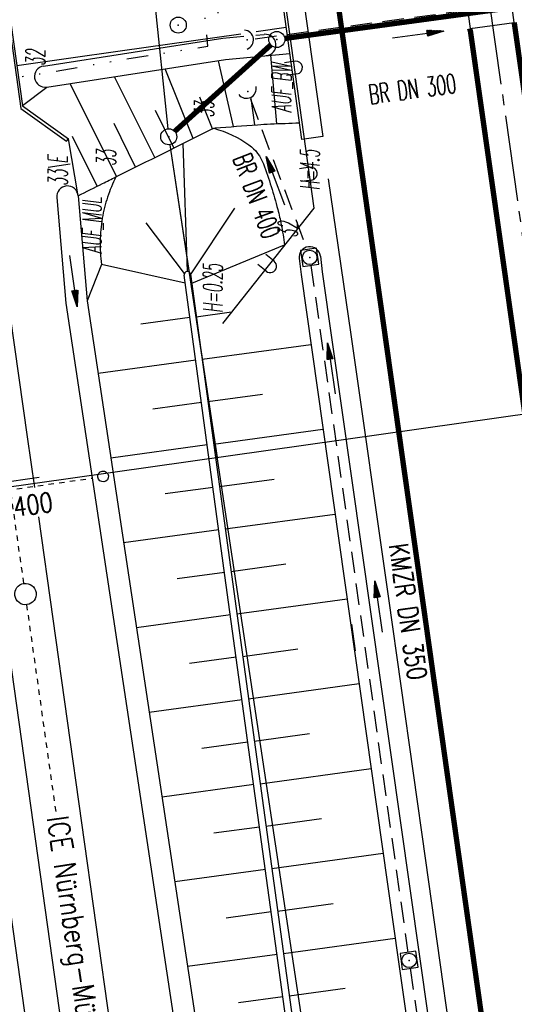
# Model space of a CAD drawing. Extents: x 446388 to 447135, y 445359 to 446567.
# Tile 19 of 80: x 446629 to 446675, y 445509 to 445601. Entities that reach past the tile are written whole.
import ezdxf
from ezdxf.enums import TextEntityAlignment as Align

# ---------------------------------------------------------------- set-up
doc = ezdxf.new("R2010")
doc.units = 0
doc.header["$LTSCALE"] = 2
doc.header["$MEASUREMENT"] = 0
for name, pattern in [('ACAD_ISO10W100W', [0.5, 0.25, -0.25]), ('ACHSE', [5.5, 4, -0.5, 0.5, -0.5]), ('AUSGEZOGEN', [0]), ('GESTRICH-X2', [1.5, 1, -0.5]), ('GESTRICHELT', [0.75, 0.5, -0.25]), ('GETRENNTX3', [3.25, 1, -0.75, 0, -0.75, 0, -0.75]), ('STRICHLINIEX2', [0.5, 0.25, -0.25])]:
    doc.linetypes.add(name, pattern=pattern)
doc.layers.get('0').update_dxf_attribs({"linetype": 'AUSGEZOGEN'})
for name, color, linetype in [('202-GRENZL', 8, 'AUSGEZOGEN'), ('202-GRENZL-BAB', 7, 'AUSGEZOGEN'), ('202-GRENZP-BAB', 7, 'AUSGEZOGEN'), ('203-GRENZL', 8, 'AUSGEZOGEN'), ('203-GRENZL-BAB', 7, 'AUSGEZOGEN'), ('203-GRENZP-BAB', 7, 'AUSGEZOGEN'), ('ACHSETOP', 250, 'ACHSE'), ('ANMERKUNG', 7, 'CONTINUOUS'), ('BAUWOTOP', 250, 'AUSGEZOGEN'), ('BAUWUTOP', 250, 'GESTRICHELT'), ('BOESCHG', 250, 'AUSGEZOGEN'), ('DB-Bahnachse', 7, 'CONTINUOUS'), ('DB-Böschungen', 15, 'CONTINUOUS'), ('DB-Dränagesystem_neu', 15, 'CONTINUOUS'), ('DB-Durchlässe', 15, 'CONTINUOUS'), ('DB-Gleisachse', 7, 'CONTINUOUS'), ('DB-Kabelanlagen', 15, 'CONTINUOUS'), ('DURCHL', 200, 'GESTRICH-X2'), ('FBRTOP', 250, 'AUSGEZOGEN'), ('KANAL', 7, 'GESTRICH-X2'), ('LAERMWAND', 1, 'AUSGEZOGEN'), ('MULDE', 250, 'AUSGEZOGEN'), ('PFEIL', 7, 'CONTINUOUS'), ('PFEILTOP', 200, 'AUSGEZOGEN'), ('Planeinteilung', 250, 'CONTINUOUS'), ('RAHMEN', 7, 'AUSGEZOGEN'), ('SCHRIFT', 7, 'AUSGEZOGEN'), ('SCHSYMBOL', 200, 'AUSGEZOGEN'), ('STRASSE', 250, 'AUSGEZOGEN'), ('TELEKOM', 4, 'GETRENNTX3'), ('TEXTO', 4, 'CONTINUOUS')]:
    doc.layers.add(name, color=color, linetype=linetype)
doc.styles.add('ROMANS', font='romans.shx', dxfattribs={"width": 0.8})

# ---------------------------------------------------------------- blocks, each defined once
blk = doc.blocks.new('42')
at = {"color": 0}
blk.add_arc((-0.025, -0.311), 0.91, 12.5363, 167.4637, dxfattribs=at)
blk.add_point((0, 0), dxfattribs=at)
blk = doc.blocks.new('20')
blk.add_lwpolyline([(-0.754, -0.751), (0.754, -0.751), (0.754, 0.75), (-0.754, 0.75)], close=True)
blk.add_circle((0, 0), 0.676)
blk.add_point((0, 0))
blk = doc.blocks.new('PFEIL2')
at = {"color": 0}
for p, q in [((0.88, 0.002), (-2.401, -0.012)), ((0.881, -0.271), (0.879, 0.276)), ((0.879, 0.276), (2.429, 0.009)), ((0.911, 0.27), (0.879, 0.265)), ((0.965, 0.261), (0.879, 0.246)), ((1.019, 0.252), (0.879, 0.228)), ((1.073, 0.242), (0.879, 0.209)), ((1.127, 0.233), (0.879, 0.191)), ((1.181, 0.224), (0.879, 0.172)), ((1.235, 0.214), (0.879, 0.154)), ((1.289, 0.205), (0.879, 0.135)), ((1.343, 0.196), (0.879, 0.117)), ((1.397, 0.187), (0.879, 0.098)), ((1.451, 0.177), (0.879, 0.08)), ((1.505, 0.168), (0.879, 0.061)), ((1.559, 0.159), (0.88, 0.043)), ((1.613, 0.149), (0.88, 0.024)), ((1.668, 0.14), (0.88, 0.006)), ((1.722, 0.131), (0.88, -0.013)), ((1.776, 0.121), (0.88, -0.031)), ((1.83, 0.112), (0.88, -0.05)), ((1.884, 0.103), (0.88, -0.068)), ((1.938, 0.094), (0.88, -0.087)), ((1.992, 0.084), (0.88, -0.105)), ((2.046, 0.075), (0.88, -0.124)), ((2.1, 0.066), (0.88, -0.142)), ((2.154, 0.056), (0.88, -0.161)), ((2.208, 0.047), (0.88, -0.179)), ((2.262, 0.038), (0.881, -0.198)), ((2.316, 0.029), (0.881, -0.216)), ((2.37, 0.019), (0.881, -0.235)), ((2.424, 0.01), (0.881, -0.253)), ((2.429, 0.009), (0.881, -0.271))]:
    blk.add_line(p, q, dxfattribs=at)
blk = doc.blocks.new('LAERMR')
for p, q in [((-0.6, 0.183), (-0.6, -0.817)), ((0.6, 0.183), (0.6, -0.817))]:
    blk.add_line(p, q)
blk.add_arc((0, 0.183), 0.6, 0.01242, 180.01242)
blk = doc.blocks.new('GST')
at = {"color": 0}
blk.add_circle((0, 0), 0.75, dxfattribs=at)
blk.add_point((0, 0), dxfattribs=at)
blk = doc.blocks.new('10')
blk.add_blockref('GST', (0, 0))
blk = doc.blocks.new('1135594')
at = {"layer": 'RAHMEN'}
blk.add_line((950, 5), (950, 589), dxfattribs=at)

msp = doc.modelspace()

# ---------------------------------------------------------------- linework, layer by layer
at = {"layer": '202-GRENZL'}
msp.add_line((446640.898, 445612.514), (446643.131, 445591.215), dxfattribs=at)
at = {"layer": '202-GRENZL-BAB', "const_width": 0.5, "flags": 128}
for points in [[(446654.043, 445599.651), (446692.327, 445604.858)], [(446643.768, 445590.971), (446652.742, 445599.048)]]:
    msp.add_lwpolyline(points, dxfattribs=at)
at = {"layer": '202-GRENZL-BAB', "flags": 128}
msp.add_lwpolyline([(446643.322, 445589.728), (446647.721, 445560.533)], dxfattribs=at)
at = {"layer": '203-GRENZL'}
msp.add_line((446640.899, 445612.514), (446643.133, 445591.216), dxfattribs=at)
at = {"layer": '203-GRENZL-BAB', "const_width": 0.5, "flags": 128}
msp.add_lwpolyline([(446654.044, 445599.652), (446692.327, 445604.859)], dxfattribs=at)
at = {"layer": '203-GRENZL-BAB', "flags": 128}
for points in [[(446643.768, 445590.972), (446652.743, 445599.049)], [(446643.322, 445589.729), (446668.809, 445420.592)]]:
    msp.add_lwpolyline(points, dxfattribs=at)
at = {"layer": 'ACHSETOP'}
msp.add_lwpolyline([(446545.228, 446505.501), (446552.414, 446454.803), (446566.447, 446355.792), (446583.989, 446232.029), (446601.53, 446108.266), (446619.072, 445984.503), (446643.63, 445811.235), (446657.663, 445712.224), (446689.238, 445489.451), (446703.271, 445390.44), (446704.505, 445381.732)], dxfattribs=at)
at = {"layer": 'BAUWOTOP'}
for p, q in [((446655.638, 445590.219), (446651.954, 445616.652)), ((446653.882, 445616.947), (446657.581, 445590.506)), ((446669.858, 445611.099), (446671.342, 445600.572)), ((446675.464, 445601.135), (446673.979, 445611.682)), ((446671.342, 445600.572), (446675.464, 445601.135)), ((446657.581, 445590.506), (446655.638, 445590.219))]:
    msp.add_line(p, q, dxfattribs=at)
for points in [[(446627.617, 445607.117), (446629.554, 445593.356), (446633.844, 445590.281)], [(446627.43, 445607.091), (446629.398, 445593.115)], [(446629.398, 445593.115), (446633.677, 445590.048)]]:
    msp.add_lwpolyline(points, dxfattribs=at)
at = {"layer": 'BAUWOTOP', "flags": 128}
msp.add_lwpolyline([(446633.677, 445590.048), (446633.838, 445590.286)], dxfattribs=at)
at = {"layer": 'BAUWUTOP'}
msp.add_line((446692.102, 445604.828), (446654.318, 445599.689), dxfattribs=at)
at = {"layer": 'BOESCHG'}
for p, q in [((446653.307, 445591.691), (446652.755, 445598.084)), ((446649.264, 445591.427), (446647.856, 445597.572)), ((446641.911, 445588.534), (446638.162, 445596.075)), ((446645.494, 445590.313), (446642.862, 445596.801)), ((446638.33, 445586.752), (446634.006, 445595.434)), ((446647.286, 445591.201), (446646.099, 445594.18)), ((446651.258, 445591.575), (446650.919, 445594.056)), ((446643.702, 445589.424), (446641.971, 445592.91)), ((446640.12, 445587.643), (446638.102, 445591.699)), ((446653.255, 445591.688), (446653.255, 445591.69)), ((446655.254, 445591.758), (446655.254, 445591.76)), ((446636.541, 445585.858), (446634.224, 445590.484)), ((446644.972, 445577.888), (446644.557, 445589.849)), ((446645.252, 445577.573), (446649.396, 445583.816)), ((446644.669, 445577.702), (446641.1, 445582.434)), ((446645.357, 445576.797), (446654.027, 445580.378)), ((446644.75, 445576.808), (446636.946, 445578.556)), ((446645.782, 445573.668), (446649.065, 445574.115)), ((446645.19, 445573.585), (446640.605, 445572.962)), ((446646.321, 445569.705), (446656.485, 445571.087)), ((446645.729, 445569.622), (446636.617, 445568.382)), ((446646.86, 445565.741), (446651.954, 445566.434)), ((446646.268, 445565.658), (446641.741, 445565.042)), ((446647.4, 445561.778), (446657.608, 445563.167)), ((446646.807, 445561.695), (446637.81, 445560.471)), ((446647.939, 445557.814), (446653.054, 445558.51)), ((446647.347, 445557.731), (446642.876, 445557.123)), ((446648.478, 445553.851), (446658.732, 445555.246)), ((446647.886, 445553.768), (446639.002, 445552.559)), ((446649.017, 445549.887), (446654.155, 445550.586)), ((446648.425, 445549.804), (446644.012, 445549.204)), ((446649.561, 445545.924), (446659.853, 445547.337)), ((446648.969, 445545.841), (446640.197, 445544.638)), ((446649.512, 445541.878), (446645.153, 445541.28)), ((446650.105, 445541.962), (446655.26, 445542.669)), ((446650.648, 445537.999), (446660.977, 445539.416)), ((446650.056, 445537.916), (446641.39, 445536.726)), ((446651.192, 445534.036), (446656.365, 445534.746)), ((446650.6, 445533.953), (446646.293, 445533.362)), ((446651.736, 445530.073), (446662.1, 445531.495)), ((446651.144, 445529.99), (446642.583, 445528.815)), ((446652.28, 445526.11), (446657.471, 445526.823)), ((446651.688, 445526.027), (446647.433, 445525.443)), ((446652.824, 445522.147), (446663.223, 445523.574)), ((446652.232, 445522.064), (446643.775, 445520.904)), ((446653.368, 445518.184), (446658.576, 445518.899)), ((446652.775, 445518.101), (446648.574, 445517.525)), ((446653.912, 445514.222), (446664.347, 445515.654)), ((446653.319, 445514.138), (446644.968, 445512.992)), ((446654.455, 445510.259), (446659.682, 445510.976)), ((446653.863, 445510.176), (446649.714, 445509.606))]:
    msp.add_line(p, q, dxfattribs=at)
at = {"layer": 'BOESCHG', "flags": 128}
for points in [[(446629.551, 445593.377), (446631.835, 445595.099)], [(446634.752, 445584.963), (446633.838, 445590.286)], [(446636.946, 445578.556), (446635.596, 445575.155)]]:
    msp.add_lwpolyline(points, dxfattribs=at)
for points in [[(446634.752, 445584.963, -0.000259), (446637.032, 445586.105, -0.000475), (446638.276, 445586.726, -0.000454), (446647.208, 445591.164, -0.01978), (446647.417, 445591.258, -0.07495), (446647.561, 445591.292, -0.002802), (446651.485, 445591.592, -0.005858), (446652.718, 445591.665, -0.005327), (446655.423, 445591.764)], [(446647.417, 445591.258, -0.09116), (446650.699, 445589.711, -0.149916), (446652.054, 445587.931, -0.012273), (446652.776, 445585.813, -0.012435), (446653.385, 445583.69, -0.015718), (446653.71, 445582.255, -0.012146), (446654.027, 445580.378)], [(446638.276, 445586.726, 0.036874), (446637.498, 445584.839, 0.036874), (446637.006, 445582.858, 0.038987), (446636.808, 445580.709, 0.038987), (446636.946, 445578.556)]]:
    msp.add_lwpolyline(points, format="xyb", dxfattribs=at)
at = {"layer": 'BOESCHG'}
for points in [[(446672.488, 445377.194), (446668.609, 445404.573), (446661.948, 445451.274), (446656.591, 445490.293), (446648.463, 445549.519), (446644.65, 445577.549)], [(446645.244, 445577.632), (446649.057, 445549.6), (446657.185, 445490.375), (446662.542, 445451.357), (446669.203, 445404.657), (446673.082, 445377.278)]]:
    msp.add_lwpolyline(points, dxfattribs=at)
msp.add_arc((446644.947, 445577.589), 0.3, 8.22255, 187.74683, dxfattribs=at)
at = {"layer": 'DB-Bahnachse', "linetype": 'ACAD_ISO10W100W'}
for p, q in [((446627.753, 445562.153), (446629.657, 445548.762)), ((446629.939, 445546.783), (446632.678, 445527.326))]:
    msp.add_line(p, q, dxfattribs=at)
at = {"layer": 'DB-Bahnachse', "linetype": 'Continuous'}
msp.add_ellipse((446629.835, 445547.778), major_axis=(0.707, 0.707), ratio=1, start_param=4.066813, end_param=10.349998, dxfattribs=at)
at = {"layer": 'DB-Böschungen', "linetype": 'Continuous'}
msp.add_line((446660.274, 445544.98), (446660.628, 445542.48), dxfattribs=at)
at = {"layer": 'DB-Dränagesystem_neu', "linetype": 'Continuous'}
msp.add_ellipse((446637.081, 445558.757), major_axis=(0.354, 0.354), ratio=1, start_param=4.066813, end_param=10.349998, dxfattribs=at)
at = {"layer": 'DB-Durchlässe', "linetype": 'STRICHLINIEX2'}
msp.add_line((446615.165, 445555.628), (446636.069, 445558.603), dxfattribs=at)
at = {"layer": 'DB-Durchlässe', "linetype": 'Continuous'}
msp.add_line((446631.111, 445558.659), (446627.151, 445558.095), dxfattribs=at)
at = {"layer": 'DB-Gleisachse', "linetype": 'Continuous'}
for p, q in [((446621.89, 445619.669), (446629.981, 445562.468)), ((446630.002, 445562.471), (446630.672, 445557.714)), ((446626.483, 445555.187), (446640.877, 445452.939)), ((446631.056, 445554.987), (446645.333, 445453.567))]:
    msp.add_line(p, q, dxfattribs=at)
at = {"layer": 'DB-Kabelanlagen', "linetype": 'Continuous'}
msp.add_line((446622.329, 445561.385), (446637.659, 445452.486), dxfattribs=at)
at = {"layer": 'DURCHL'}
for p, q in [((446651.281, 445599.625), (446691.844, 445605.094)), ((446650.844, 445593.969), (446656.125, 445579.906))]:
    msp.add_line(p, q, dxfattribs=at)
at = {"layer": 'FBRTOP'}
msp.add_lwpolyline([(446576.449, 446163.728, -0.000132), (446578.343, 446150.384, -0.000157), (446579.926, 446139.19, -0.000509), (446581.889, 446125.17, 0.000658), (446583.412, 446114.317, 0.000059), (446585.17, 446101.916, 0.000061), (446586.887, 446089.829, 0.000001), (446588.957, 446075.27, 0.000001), (446590.43, 446064.906, 0.000008), (446592.183, 446052.577, -0.000007), (446593.936, 446040.247, -0.00042), (446595.406, 446029.844, 0.000308), (446597.407, 446015.661, 0.000387), (446598.701, 446006.581, -0.000225), (446600.926, 445991.002, -0.000119), (446601.235, 445988.828, -0.000144)], format="xyb", dxfattribs=at)
at = {"layer": 'FBRTOP', "const_width": 0.5}
for points in [[(446559.09, 446507.465), (446566.275, 446456.768, -0.000002), (446573.292, 446407.262, 0.000001), (446580.308, 446357.757, 0.000002), (446589.079, 446295.875, -0.000002), (446597.85, 446233.994, -0.000002), (446606.621, 446172.112, 0.000003), (446615.391, 446110.231, 0.000001), (446624.162, 446048.349, -0.000002), (446632.933, 445986.468, 0), (446646.197, 445892.885, 0), (446657.491, 445813.2), (446671.524, 445714.189, 0.000002), (446687.312, 445602.802, -0.000002), (446703.099, 445491.416), (446717.132, 445392.405, 0.000001), (446718.367, 445383.697, 0)], [(446531.367, 446503.536), (446538.553, 446452.838, -0.000002), (446545.569, 446403.333, 0.000001), (446552.586, 446353.827, 0.000002), (446561.357, 446291.946, -0.000002), (446570.128, 446230.064, -0.000002), (446578.898, 446168.183, 0.000003), (446587.669, 446106.301, 0.000001), (446596.44, 446044.42, -0.000002), (446605.211, 445982.538, 0), (446618.474, 445888.956, 0), (446629.769, 445809.27), (446643.802, 445710.259, 0.000002), (446659.589, 445598.873, -0.000002), (446675.377, 445487.486), (446689.41, 445388.475, 0.000001), (446690.644, 445379.768, 0)], [(446675.464, 445601.135, -0.000029), (446678.25, 445581.617, -0.000083), (446679.221, 445574.799), (446686.226, 445525.578, -0.000461), (446689.716, 445500.849, 0.000412), (446693.207, 445476.12, 0.000274), (446696.649, 445451.977, -0.000308), (446700.09, 445427.835, -0.000041), (446704.161, 445399.134, -0.00004), (446706.584, 445382.027, -0.000068)]]:
    msp.add_lwpolyline(points, format="xyb", dxfattribs=at)
at = {"layer": 'FBRTOP', "const_width": 0.5, "flags": 128}
msp.add_lwpolyline([(446671.303, 445600.579), (446671.38, 445600.299), (446678.674, 445548.997), (446685.671, 445499.677)], dxfattribs=at)
at = {"layer": 'FBRTOP', "flags": 128}
msp.add_lwpolyline([(446658.108, 445586.528), (446660.218, 445572.01), (446663.735, 445547.366), (446667.182, 445522.898), (446670.71, 445497.89), (446674.23, 445473.259), (446677.718, 445448.661), (446681.219, 445423.944), (446684.708, 445399.274), (446687.539, 445379.327)], dxfattribs=at)
at = {"layer": 'KANAL'}
for p, q in [((446651.281, 445599.625), (446691.844, 445605.094)), ((446650.844, 445593.969), (446656.125, 445579.906)), ((446665.75, 445512.844), (446674.906, 445448.563))]:
    msp.add_line(p, q, dxfattribs=at)
at = {"layer": 'KANAL', "flags": 128}
msp.add_lwpolyline([(446656.479, 445578.463), (446665.545, 445514.326)], dxfattribs=at)
at = {"layer": 'LAERMWAND', "flags": 128}
msp.add_lwpolyline([(446640.062, 445630.99), (446651.341, 445622.595), (446656.742, 445583.804), (446648.216, 445573.043)], dxfattribs=at)
at = {"layer": 'MULDE'}
for points in [[(446631.529, 445597.075), (446648.265, 445599.659), (446650.234, 445599.849)], [(446651.334, 445599.956), (446652.127, 445600.032)], [(446632.76, 445584.791), (446633.608, 445574.921), (446663.61, 445375.936)], [(446634.752, 445584.963), (446635.596, 445575.155), (446665.59, 445376.217)], [(446657.366, 445579.331), (446657.544, 445577.861), (446666.641, 445513.72), (446675.996, 445447.967), (446685.428, 445382.21), (446685.898, 445379.095)]]:
    msp.add_lwpolyline(points, dxfattribs=at)
at = {"layer": 'MULDE', "flags": 128}
msp.add_lwpolyline([(446631.835, 445595.099), (446648.515, 445597.673), (446654.518, 445598.254)], dxfattribs=at)
at = {"layer": 'MULDE'}
msp.add_lwpolyline([(446655.38, 445579.089), (446655.562, 445577.599), (446664.661, 445513.439, 0.000111), (446664.661, 445513.438), (446674.016, 445447.685), (446683.45, 445381.918), (446683.918, 445378.814)], format="xyb", dxfattribs=at)
for centre, start, end in [((446652.223, 445599.037), 275.5285, 95.5285), ((446631.682, 445596.087), 98.77476, 278.77476), ((446633.756, 445584.877), 4.91445, 184.91445), ((446656.373, 445579.21), 6.93435, 186.93435)]:
    msp.add_arc(centre, 1, start, end, dxfattribs=at)
at = {"layer": 'STRASSE'}
for points in [[(446651.377, 445600.292), (446654.179, 445600.69)], [(446629.024, 445597.119), (446638.663, 445598.488), (446649.927, 445600.087)]]:
    msp.add_lwpolyline(points, dxfattribs=at)
at = {"layer": 'TELEKOM', "flags": 128}
msp.add_lwpolyline([(446515.998, 445578.997), (446539.758, 445582.222), (446540.648, 445582.349), (446542.586, 445582.063), (446543.738, 445582.196), (446571.438, 445585.685), (446581.686, 445586.758), (446581.55, 445589.478), (446592.571, 445591.201), (446616.246, 445594.192), (446625.907, 445595.802), (446630.007, 445596.143), (446638.873, 445597.67), (446646.85, 445598.916), (446646.578, 445601.874), (446664.972, 445604.747), (446683.538, 445607.075), (446692.366, 445608.481), (446694.407, 445608.359), (446696.102, 445604.448), (446699.889, 445602.8), (446700.717, 445600.412), (446703.949, 445600.615), (446724.175, 445604.625), (446747.839, 445608.676), (446756.686, 445609.672), (446769.124, 445611.946), (446782.926, 445614.65), (446790.435, 445616.614), (446795.8, 445617.005), (446803.832, 445617.343), (446806.165, 445617.539), (446813.782, 445618.471)], dxfattribs=at)

# ---------------------------------------------------------------- block references
at = {"layer": '202-GRENZP-BAB', "rotation": 278.0670474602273}
for p in [(446653.3, 445599.55), (446643.21, 445590.47)]:
    msp.add_blockref('GST', p, dxfattribs=at)
at = {"layer": '203-GRENZP-BAB', "rotation": 278.0670990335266}
for p in [(446653.301, 445599.55), (446643.21, 445590.47)]:
    msp.add_blockref('GST', p, dxfattribs=at)
at = {"layer": 'LAERMWAND'}
for p, rotation in [((446654.918, 445596.903), 277.9259694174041), ((446656.297, 445586.999), 277.9259694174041), ((446652.535, 445578.494), 231.6114602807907)]:
    msp.add_blockref('LAERMR', p, dxfattribs=dict(at, rotation=rotation))
at = {"layer": 'PFEIL'}
for p, rotation in [((446666.481, 445600.003), 7.646000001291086), ((446653.169, 445586.349), 110.5162999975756), ((446662.791, 445546.599), 98.04639999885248)]:
    msp.add_blockref('PFEIL2', p, dxfattribs=dict(at, rotation=rotation))
at = {"layer": 'PFEILTOP'}
for p, rotation in [((446634.319, 445576.995), 277.9100317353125), ((446658.397, 445568.834), 98.32668390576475)]:
    msp.add_blockref('PFEIL2', p, dxfattribs=dict(at, rotation=rotation))
at = {"layer": 'Planeinteilung', "linetype": 'Continuous', "rotation": 278.0670474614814}
msp.add_blockref('1135594', (446387.842, 446483.194), dxfattribs=at)
at = {"layer": 'SCHSYMBOL'}
for name, p, rotation in [('10', (446644.101, 445600.897), 278.0670999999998), ('42', (446650.524, 445599.533), 278.0671), ('42', (446650.584, 445594.68), 205.1938813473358), ('20', (446656.373, 445579.21), 278.0671), ('20', (446665.651, 445513.579), 278.0671)]:
    msp.add_blockref(name, p, dxfattribs=dict(at, rotation=rotation))

# ---------------------------------------------------------------- texts
at = {"layer": 'ANMERKUNG', "style": 'ROMANS', "oblique": 7, "width": 0.5}
for s, p in [('32', (446631.682, 445597.087)), ('AUF_BW', (446654.634, 445592.741)), ('33', (446647.417, 445592.258)), ('33', (446638.276, 445587.726)), ('33\\E', (446633.756, 445585.877)), ('H=4.5', (446657.27, 445585.471)), ('AUF_MUL', (446636.946, 445579.556)), ('32', (446655.239, 445581.045)), ('H=0.25', (446648.216, 445574.043))]:
    msp.add_text(s, height=1.8, rotation=90, dxfattribs=at).set_placement(p)
at = {"layer": 'DB-Durchlässe', "linetype": 'Continuous', "style": 'ROMANS', "oblique": 0, "width": 0.8}
msp.add_text('DN 400', height=1.8, rotation=8.1012, dxfattribs=at).set_placement((446625.222, 445554.474))
at = {"layer": 'SCHRIFT', "style": 'ROMANS', "width": 0.8}
msp.add_text('ICE Nürnberg-München', height=2, rotation=278.56775, dxfattribs=at).set_placement((446631.831, 445526.898))
at = {"layer": 'TEXTO', "style": 'ROMANS'}
for s, rotation, width, p in [('BR DN 300', 7.646, 0.6, (446666.076, 445594.045)), ('BR DN 400', 290.5163, 0.6, (446650.59, 445584.637)), ('KMZR DN 350', 278.0464, 0.75, (446664.656, 445546.013))]:
    msp.add_text(s, height=1.8, rotation=rotation, dxfattribs=dict(at, width=width)).set_placement(p, align=Align.CENTER)

doc.saveas('drawing.dxf')
